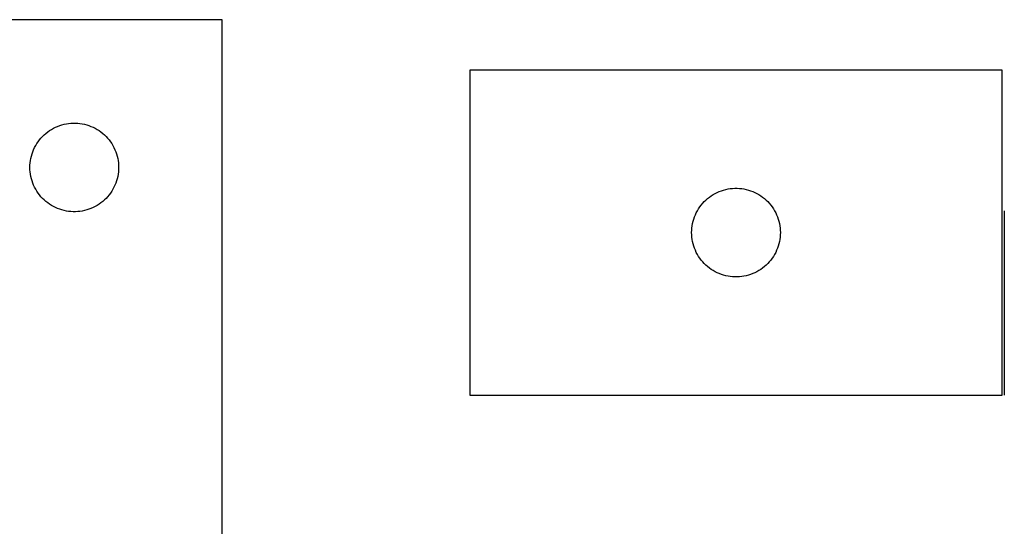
# Model space of a CAD drawing. Header units: millimetres. Extents: x 7 to 1493, y 7 to 488.
# Tile 5 of 7: x 791 to 1125, y 315 to 487. Entities that reach past the tile are written whole.
import ezdxf

# ---------------------------------------------------------------- set-up
doc = ezdxf.new("R2010")
doc.units = ezdxf.units.MM
doc.layers.add('COMMON', color=5, linetype='CONTINUOUS', true_color=0x0000ff)
doc.layers.add('CUT', color=7, linetype='CONTINUOUS', true_color=0x000000)

msp = doc.modelspace()

# ---------------------------------------------------------------- linework, layer by layer
at = {"layer": 'COMMON'}
msp.add_line((1124.523556, 422.137475), (1124.523556, 359.808873), dxfattribs=at)
at = {"layer": 'CUT'}
for p, q in [((859.963042, 486.849889), (559.963042, 486.849889)), ((859.963042, 236.849889), (859.963042, 486.849889)), ((1123.773556, 469.808873), (943.773556, 469.808873)), ((943.773556, 469.808873), (943.773556, 359.808873)), ((1123.773556, 359.808873), (1123.773556, 469.808873)), ((801.589386, 449.295044), (802.24115, 449.709609)), ((802.24115, 449.709609), (802.913391, 450.090071)), ((802.913391, 450.090071), (803.604326, 450.435423)), ((803.604326, 450.435423), (804.312123, 450.744749)), ((804.312123, 450.744749), (805.034906, 451.017228)), ((805.034906, 451.017228), (805.770757, 451.252137)), ((805.770757, 451.252137), (806.517726, 451.448855)), ((806.517726, 451.448855), (807.27383, 451.606858)), ((807.27383, 451.606858), (808.037066, 451.725729)), ((808.037066, 451.725729), (808.80541, 451.805152)), ((808.80541, 451.805152), (809.576823, 451.844916)), ((809.576823, 451.844916), (810.349261, 451.844916)), ((810.349261, 451.844916), (811.120674, 451.805152)), ((811.120674, 451.805152), (811.889017, 451.725729)), ((811.889017, 451.725729), (812.652253, 451.606858)), ((812.652253, 451.606858), (813.408358, 451.448855)), ((813.408358, 451.448855), (814.155326, 451.252137)), ((814.155326, 451.252137), (814.891178, 451.017228)), ((814.891178, 451.017228), (815.61396, 450.744749)), ((815.61396, 450.744749), (816.321758, 450.435423)), ((816.321758, 450.435423), (817.012693, 450.090071)), ((817.012693, 450.090071), (817.684934, 449.709609)), ((817.684934, 449.709609), (818.336698, 449.295044)), ((798.201245, 446.159031), (798.696063, 446.752171)), ((798.696063, 446.752171), (799.220759, 447.319051)), ((799.220759, 447.319051), (799.773942, 447.85817)), ((799.773942, 447.85817), (800.354144, 448.368096)), ((800.354144, 448.368096), (800.959828, 448.847478)), ((800.959828, 448.847478), (801.589386, 449.295044)), ((818.336698, 449.295044), (818.966256, 448.847478)), ((818.966256, 448.847478), (819.571939, 448.368096)), ((819.571939, 448.368096), (820.152142, 447.85817)), ((820.152142, 447.85817), (820.705325, 447.319051)), ((820.705325, 447.319051), (821.230021, 446.752171)), ((821.230021, 446.752171), (821.724839, 446.159031)), ((796.218288, 442.856698), (796.545736, 443.556296)), ((796.545736, 443.556296), (796.908763, 444.23811)), ((796.908763, 444.23811), (797.306408, 444.900332)), ((797.306408, 444.900332), (797.737617, 445.541206)), ((797.737617, 445.541206), (798.201245, 446.159031)), ((821.724839, 446.159031), (822.188467, 445.541206)), ((822.188467, 445.541206), (822.619675, 444.900332)), ((822.619675, 444.900332), (823.01732, 444.23811)), ((823.01732, 444.23811), (823.380348, 443.556296)), ((823.380348, 443.556296), (823.707795, 442.856698)), ((795.141723, 439.158248), (795.280207, 439.91817)), ((795.280207, 439.91817), (795.457626, 440.669956)), ((795.457626, 440.669956), (795.673511, 441.411612)), ((795.673511, 441.411612), (795.92729, 442.14117)), ((795.92729, 442.14117), (796.218288, 442.856698)), ((823.707795, 442.856698), (823.998794, 442.14117)), ((823.998794, 442.14117), (824.252573, 441.411612)), ((824.252573, 441.411612), (824.468458, 440.669956)), ((824.468458, 440.669956), (824.645877, 439.91817)), ((824.645877, 439.91817), (824.78436, 439.158248)), ((794.963042, 436.849889), (794.98293, 437.62207)), ((794.98293, 436.077708), (794.963042, 436.849889)), ((794.98293, 437.62207), (795.042544, 438.392204)), ((795.042544, 438.392204), (795.141723, 439.158248)), ((824.78436, 439.158248), (824.88354, 438.392204)), ((824.88354, 438.392204), (824.943153, 437.62207)), ((824.943153, 437.62207), (824.963042, 436.849889)), ((824.963042, 436.849889), (824.943153, 436.077708)), ((795.042544, 435.307574), (794.98293, 436.077708)), ((795.141723, 434.54153), (795.042544, 435.307574)), ((795.280207, 433.781608), (795.141723, 434.54153)), ((795.457626, 433.029822), (795.280207, 433.781608)), ((795.673511, 432.288167), (795.457626, 433.029822)), ((824.468458, 433.029822), (824.252573, 432.288167)), ((824.645877, 433.781608), (824.468458, 433.029822)), ((824.78436, 434.54153), (824.645877, 433.781608)), ((824.88354, 435.307574), (824.78436, 434.54153)), ((824.943153, 436.077708), (824.88354, 435.307574)), ((795.92729, 431.558608), (795.673511, 432.288167)), ((796.218288, 430.84308), (795.92729, 431.558608)), ((796.545736, 430.143482), (796.218288, 430.84308)), ((796.908763, 429.461668), (796.545736, 430.143482)), ((823.380348, 430.143482), (823.01732, 429.461668)), ((823.707795, 430.84308), (823.380348, 430.143482)), ((823.998794, 431.558608), (823.707795, 430.84308)), ((824.252573, 432.288167), (823.998794, 431.558608)), ((1031.084344, 429.565842), (1031.84758, 429.684713)), ((1031.84758, 429.684713), (1032.615924, 429.764136)), ((1032.615924, 429.764136), (1033.387337, 429.8039)), ((1033.387337, 429.8039), (1034.159774, 429.8039)), ((1034.159774, 429.8039), (1034.931188, 429.764136)), ((1034.931188, 429.764136), (1035.699531, 429.684713)), ((1035.699531, 429.684713), (1036.462767, 429.565842)), ((797.306408, 428.799446), (796.908763, 429.461668)), ((797.737617, 428.158573), (797.306408, 428.799446)), ((798.201245, 427.540747), (797.737617, 428.158573)), ((798.696063, 426.947607), (798.201245, 427.540747)), ((799.220759, 426.380727), (798.696063, 426.947607)), ((799.773942, 425.841609), (799.220759, 426.380727)), ((820.705325, 426.380727), (820.152142, 425.841609)), ((821.230021, 426.947607), (820.705325, 426.380727)), ((821.724839, 427.540747), (821.230021, 426.947607)), ((822.188467, 428.158573), (821.724839, 427.540747)), ((822.619675, 428.799446), (822.188467, 428.158573)), ((823.01732, 429.461668), (822.619675, 428.799446)), ((1023.584456, 425.817153), (1024.164658, 426.327079)), ((1024.164658, 426.327079), (1024.770342, 426.806461)), ((1024.770342, 426.806461), (1025.3999, 427.254028)), ((1025.3999, 427.254028), (1026.051664, 427.668592)), ((1026.051664, 427.668592), (1026.723905, 428.049055)), ((1026.723905, 428.049055), (1027.41484, 428.394407)), ((1027.41484, 428.394407), (1028.122637, 428.703732)), ((1028.122637, 428.703732), (1028.84542, 428.976211)), ((1028.84542, 428.976211), (1029.581271, 429.211121)), ((1029.581271, 429.211121), (1030.32824, 429.407838)), ((1030.32824, 429.407838), (1031.084344, 429.565842)), ((1036.462767, 429.565842), (1037.218872, 429.407838)), ((1037.218872, 429.407838), (1037.96584, 429.211121)), ((1037.96584, 429.211121), (1038.701691, 428.976211)), ((1038.701691, 428.976211), (1039.424474, 428.703732)), ((1039.424474, 428.703732), (1040.132272, 428.394407)), ((1040.132272, 428.394407), (1040.823207, 428.049055)), ((1040.823207, 428.049055), (1041.495448, 427.668592)), ((1041.495448, 427.668592), (1042.147212, 427.254028)), ((1042.147212, 427.254028), (1042.77677, 426.806461)), ((1042.77677, 426.806461), (1043.382453, 426.327079)), ((1043.382453, 426.327079), (1043.962656, 425.817153)), ((800.354144, 425.331682), (799.773942, 425.841609)), ((800.959828, 424.8523), (800.354144, 425.331682)), ((801.589386, 424.404734), (800.959828, 424.8523)), ((802.24115, 423.99017), (801.589386, 424.404734)), ((802.913391, 423.609707), (802.24115, 423.99017)), ((803.604326, 423.264355), (802.913391, 423.609707)), ((804.312123, 422.95503), (803.604326, 423.264355)), ((805.034906, 422.682551), (804.312123, 422.95503)), ((815.61396, 422.95503), (814.891178, 422.682551)), ((816.321758, 423.264355), (815.61396, 422.95503)), ((817.012693, 423.609707), (816.321758, 423.264355)), ((817.684934, 423.99017), (817.012693, 423.609707)), ((818.336698, 424.404734), (817.684934, 423.99017)), ((818.966256, 424.8523), (818.336698, 424.404734)), ((819.571939, 425.331682), (818.966256, 424.8523)), ((820.152142, 425.841609), (819.571939, 425.331682)), ((1021.116922, 422.859316), (1021.548131, 423.500189)), ((1021.548131, 423.500189), (1022.011759, 424.118015)), ((1022.011759, 424.118015), (1022.506577, 424.711155)), ((1022.506577, 424.711155), (1023.031273, 425.278035)), ((1023.031273, 425.278035), (1023.584456, 425.817153)), ((1043.962656, 425.817153), (1044.515839, 425.278035)), ((1044.515839, 425.278035), (1045.040535, 424.711155)), ((1045.040535, 424.711155), (1045.535353, 424.118015)), ((1045.535353, 424.118015), (1045.998981, 423.500189)), ((1045.998981, 423.500189), (1046.430189, 422.859316)), ((805.770757, 422.447641), (805.034906, 422.682551)), ((806.517726, 422.250923), (805.770757, 422.447641)), ((807.27383, 422.09292), (806.517726, 422.250923)), ((808.037066, 421.974049), (807.27383, 422.09292)), ((808.80541, 421.894626), (808.037066, 421.974049)), ((809.576823, 421.854862), (808.80541, 421.894626)), ((810.349261, 421.854862), (809.576823, 421.854862)), ((811.120674, 421.894626), (810.349261, 421.854862)), ((811.889017, 421.974049), (811.120674, 421.894626)), ((812.652253, 422.09292), (811.889017, 421.974049)), ((813.408358, 422.250923), (812.652253, 422.09292)), ((814.155326, 422.447641), (813.408358, 422.250923)), ((814.891178, 422.682551), (814.155326, 422.447641)), ((1019.484025, 419.370595), (1019.737803, 420.100154)), ((1019.737803, 420.100154), (1020.028802, 420.815681)), ((1020.028802, 420.815681), (1020.35625, 421.51528)), ((1020.35625, 421.51528), (1020.719277, 422.197094)), ((1020.719277, 422.197094), (1021.116922, 422.859316)), ((1046.430189, 422.859316), (1046.827834, 422.197094)), ((1046.827834, 422.197094), (1047.190862, 421.51528)), ((1047.190862, 421.51528), (1047.518309, 420.815681)), ((1047.518309, 420.815681), (1047.809308, 420.100154)), ((1047.809308, 420.100154), (1048.063086, 419.370595)), ((1018.793444, 415.581054), (1018.853058, 416.351188)), ((1018.853058, 416.351188), (1018.952237, 417.117231)), ((1018.952237, 417.117231), (1019.09072, 417.877154)), ((1019.09072, 417.877154), (1019.26814, 418.62894)), ((1019.26814, 418.62894), (1019.484025, 419.370595)), ((1048.063086, 419.370595), (1048.278972, 418.62894)), ((1048.278972, 418.62894), (1048.456391, 417.877154)), ((1048.456391, 417.877154), (1048.594874, 417.117231)), ((1048.594874, 417.117231), (1048.694054, 416.351188)), ((1048.694054, 416.351188), (1048.753667, 415.581054)), ((1018.773556, 414.808873), (1018.793444, 415.581054)), ((1018.793444, 414.036691), (1018.773556, 414.808873)), ((1018.853058, 413.266558), (1018.793444, 414.036691)), ((1018.952237, 412.500514), (1018.853058, 413.266558)), ((1048.694054, 413.266558), (1048.594874, 412.500514)), ((1048.753667, 414.036691), (1048.694054, 413.266558)), ((1048.753667, 415.581054), (1048.773556, 414.808873)), ((1048.773556, 414.808873), (1048.753667, 414.036691)), ((1019.09072, 411.740592), (1018.952237, 412.500514)), ((1019.26814, 410.988806), (1019.09072, 411.740592)), ((1019.484025, 410.24715), (1019.26814, 410.988806)), ((1019.737803, 409.517591), (1019.484025, 410.24715)), ((1048.063086, 410.24715), (1047.809308, 409.517591)), ((1048.278972, 410.988806), (1048.063086, 410.24715)), ((1048.456391, 411.740592), (1048.278972, 410.988806)), ((1048.594874, 412.500514), (1048.456391, 411.740592)), ((1020.028802, 408.802064), (1019.737803, 409.517591)), ((1020.35625, 408.102466), (1020.028802, 408.802064)), ((1020.719277, 407.420652), (1020.35625, 408.102466)), ((1021.116922, 406.75843), (1020.719277, 407.420652)), ((1021.548131, 406.117556), (1021.116922, 406.75843)), ((1046.430189, 406.75843), (1045.998981, 406.117556)), ((1046.827834, 407.420652), (1046.430189, 406.75843)), ((1047.190862, 408.102466), (1046.827834, 407.420652)), ((1047.518309, 408.802064), (1047.190862, 408.102466)), ((1047.809308, 409.517591), (1047.518309, 408.802064)), ((1022.011759, 405.499731), (1021.548131, 406.117556)), ((1022.506577, 404.906591), (1022.011759, 405.499731)), ((1023.031273, 404.33971), (1022.506577, 404.906591)), ((1023.584456, 403.800592), (1023.031273, 404.33971)), ((1024.164658, 403.290666), (1023.584456, 403.800592)), ((1024.770342, 402.811284), (1024.164658, 403.290666)), ((1043.382453, 403.290666), (1042.77677, 402.811284)), ((1043.962656, 403.800592), (1043.382453, 403.290666)), ((1044.515839, 404.33971), (1043.962656, 403.800592)), ((1045.040535, 404.906591), (1044.515839, 404.33971)), ((1045.535353, 405.499731), (1045.040535, 404.906591)), ((1045.998981, 406.117556), (1045.535353, 405.499731)), ((1025.3999, 402.363718), (1024.770342, 402.811284)), ((1026.051664, 401.949153), (1025.3999, 402.363718)), ((1026.723905, 401.568691), (1026.051664, 401.949153)), ((1027.41484, 401.223339), (1026.723905, 401.568691)), ((1028.122637, 400.914013), (1027.41484, 401.223339)), ((1028.84542, 400.641534), (1028.122637, 400.914013)), ((1029.581271, 400.406625), (1028.84542, 400.641534)), ((1030.32824, 400.209907), (1029.581271, 400.406625)), ((1031.084344, 400.051903), (1030.32824, 400.209907)), ((1031.84758, 399.933033), (1031.084344, 400.051903)), ((1032.615924, 399.85361), (1031.84758, 399.933033)), ((1033.387337, 399.813846), (1032.615924, 399.85361)), ((1034.159774, 399.813846), (1033.387337, 399.813846)), ((1034.931188, 399.85361), (1034.159774, 399.813846)), ((1035.699531, 399.933033), (1034.931188, 399.85361)), ((1036.462767, 400.051903), (1035.699531, 399.933033)), ((1037.218872, 400.209907), (1036.462767, 400.051903)), ((1037.96584, 400.406625), (1037.218872, 400.209907)), ((1038.701691, 400.641534), (1037.96584, 400.406625)), ((1039.424474, 400.914013), (1038.701691, 400.641534)), ((1040.132272, 401.223339), (1039.424474, 400.914013)), ((1040.823207, 401.568691), (1040.132272, 401.223339)), ((1041.495448, 401.949153), (1040.823207, 401.568691)), ((1042.147212, 402.363718), (1041.495448, 401.949153)), ((1042.77677, 402.811284), (1042.147212, 402.363718)), ((943.773556, 359.808873), (1123.773556, 359.808873))]:
    msp.add_line(p, q, dxfattribs=at)

doc.saveas('drawing.dxf')
